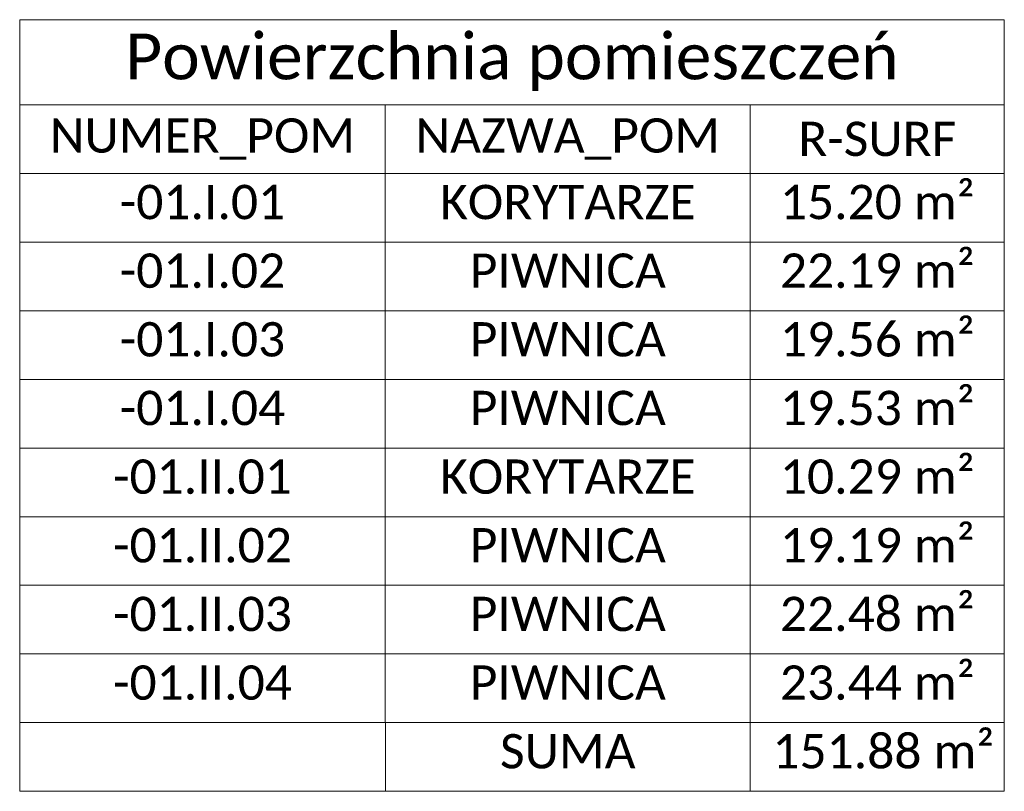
# Model space of a CAD drawing. Header units: millimetres. Extents: x 284606 to 569416, y -192995 to -95103.
# Tile 55 of 178: x 289302 to 289689, y -100523 to -100220. Entities that reach past the tile are written whole.
import ezdxf

# ---------------------------------------------------------------- set-up
doc = ezdxf.new("R2010")
doc.units = ezdxf.units.MM
doc.layers.get('0').update_dxf_attribs({"lineweight": 0})
doc.layers.add('!STR_Opisy 0.09', color=8, linetype='Continuous', lineweight=9)
doc.layers.add('EKO Izolacja 0.09', color=1, linetype='Continuous', lineweight=9)
doc.styles.get("Standard").update_dxf_attribs({"font": 'calibri.ttf'})

# ---------------------------------------------------------------- blocks, each defined once
blk = doc.blocks.new('*T999')
at = {"layer": 'EKO Izolacja 0.09', "color": 0, "linetype": 'ByBlock', "lineweight": -2, "ltscale": 1.5, "transparency": 16777216}
for p, q in [((0, 0), (387.33, 0)), ((0, 0), (0, -276.45)), ((387.33, 0), (387.33, -276.45)), ((0, -33.45), (387.33, -33.45)), ((143.83, -33.45), (143.83, -276.45)), ((287.4, -33.45), (287.4, -276.45)), ((0, -60.45), (387.33, -60.45)), ((0, -87.45), (387.33, -87.45)), ((0, -114.45), (387.33, -114.45)), ((0, -141.45), (387.33, -141.45)), ((0, -168.45), (387.33, -168.45)), ((0, -195.45), (387.33, -195.45)), ((0, -222.45), (387.33, -222.45)), ((0, -249.45), (387.33, -249.45)), ((0, -276.45), (387.33, -276.45))]:
    blk.add_line(p, q, dxfattribs=at)
at = {"layer": '!STR_Opisy 0.09', "color": 0, "ltscale": 1.5, "transparency": 16777216}
for s, insert, char_height, width, attachment_point in [('Powierzchnia pomieszczeń', (193.66, -16.73), 18, 378.3254, 5), ('NUMER_POM', (71.92, -46.95), 13.5, 134.8338, 5), ('NAZWA_POM', (215.62, -46.95), 13.5, 134.5638, 5), ('R-SURF', (337.36, -46.95), 13.5, 90.9277, 5), ('-01.I.01', (71.92, -64.95), 13.5, 134.8338, 2), ('KORYTARZE', (215.62, -64.95), 13.5, 134.5638, 2), ('15.20 m²', (337.36, -64.95), 13.5, 90.9277, 2), ('22.19 m²', (337.36, -91.95), 13.5, 90.9277, 2), ('-01.I.02', (71.92, -91.95), 13.5, 134.8338, 2), ('PIWNICA', (215.62, -91.95), 13.5, 134.5638, 2), ('19.56 m²', (337.36, -118.95), 13.5, 90.9277, 2), ('-01.I.03', (71.92, -118.95), 13.5, 134.8338, 2), ('PIWNICA', (215.62, -118.95), 13.5, 134.5638, 2), ('19.53 m²', (337.36, -145.95), 13.5, 90.9277, 2), ('-01.I.04', (71.92, -145.95), 13.5, 134.8338, 2), ('PIWNICA', (215.62, -145.95), 13.5, 134.5638, 2), ('10.29 m²', (337.36, -172.95), 13.5, 90.9277, 2), ('-01.II.01', (71.92, -172.95), 13.5, 134.8338, 2), ('KORYTARZE', (215.62, -172.95), 13.5, 134.5638, 2), ('19.19 m²', (337.36, -199.95), 13.5, 90.9277, 2), ('-01.II.02', (71.92, -199.95), 13.5, 134.8338, 2), ('PIWNICA', (215.62, -199.95), 13.5, 134.5638, 2), ('22.48 m²', (337.36, -226.95), 13.5, 90.9277, 2), ('-01.II.03', (71.92, -226.95), 13.5, 134.8338, 2), ('PIWNICA', (215.62, -226.95), 13.5, 134.5638, 2), ('23.44 m²', (337.36, -253.95), 13.5, 90.9277, 2), ('-01.II.04', (71.92, -253.95), 13.5, 134.8338, 2), ('PIWNICA', (215.62, -253.95), 13.5, 134.5638, 2)]:
    blk.add_mtext(s, dxfattribs=dict(at, insert=insert, char_height=char_height, width=width, attachment_point=attachment_point))

msp = doc.modelspace()

# ---------------------------------------------------------------- linework, layer by layer
at = {"layer": '!STR_Opisy 0.09', "ltscale": 1.5}
for p, q in [((289301.89, -100496.19), (289689.22, -100496.19)), ((289301.89, -100496.19), (289301.89, -100523.19)), ((289445.73, -100496.19), (289445.73, -100523.19)), ((289589.29, -100496.19), (289589.29, -100523.19)), ((289689.22, -100496.19), (289689.22, -100523.19)), ((289301.89, -100523.19), (289689.22, -100523.19))]:
    msp.add_line(p, q, dxfattribs=at)

# ---------------------------------------------------------------- block references
msp.add_blockref('*T999', (289301.89, -100219.74))

# ---------------------------------------------------------------- texts
at = {"layer": '!STR_Opisy 0.09', "ltscale": 1.5, "char_height": 13.5, "attachment_point": 2}
for s, insert, width in [(' 151.88 m²', (289639.25, -100500.69), 90.9277), ('SUMA', (289517.51, -100500.69), 134.5638)]:
    msp.add_mtext(s, dxfattribs=dict(at, insert=insert, width=width))

doc.saveas('drawing.dxf')
